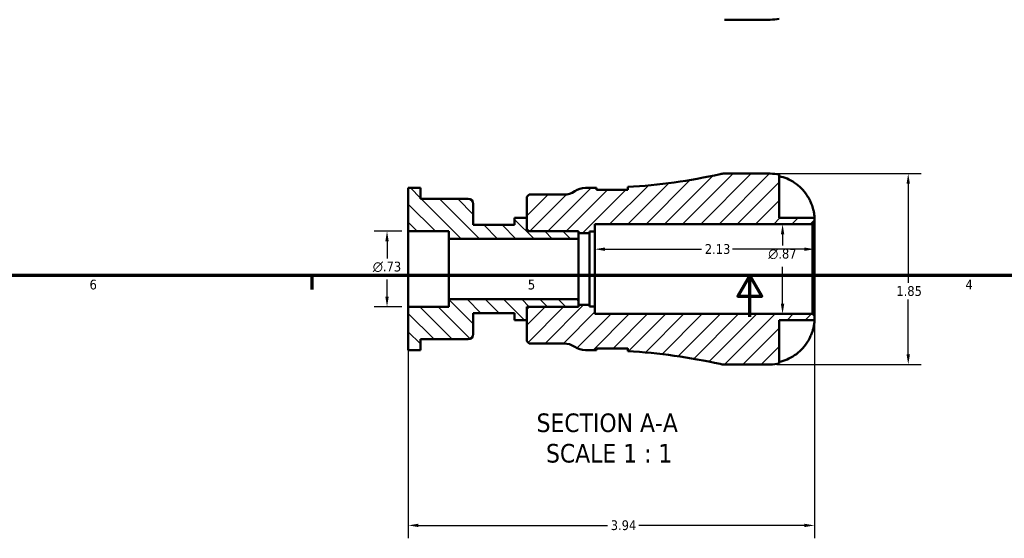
# Model space of a CAD drawing. Header units: inches. Extents: x 0.1 to 38.2, y -1.5 to 21.5.
# Tile 1 of 5: x 9.9 to 19.5, y -1.5 to 3.5. Entities that reach past the tile are written whole.
import ezdxf

# ---------------------------------------------------------------- set-up
doc = ezdxf.new("R2010")
doc.units = ezdxf.units.IN
doc.header["$MEASUREMENT"] = 0
for name, color, linetype, lineweight in [('Border (ANSI)', 7, 'Continuous', 70), ('Dimension (ANSI)', 7, 'Continuous', 25), ('Hatch (ANSI)', 7, 'Continuous', 18), ('Symbol (ANSI)', 7, 'Continuous', 25), ('Visible (ANSI)', 7, 'Continuous', 50)]:
    doc.layers.add(name, color=color, linetype=linetype, lineweight=lineweight)
doc.styles.add('Label Text (ANSI)', font='tahoma.ttf')
doc.styles.add('Note Text (ANSI)', font='tahoma.ttf')
doc.dimstyles.new('Default (ANSI)', dxfattribs={"dimtxt": 0.09448818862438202, "dimasz": 0.09842519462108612, "dimexe": 0.125, "dimexo": 0.0625, "dimgap": 0.03149606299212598, "dimtad": 0, "dimtih": 1, "dimtoh": 1, "dimrnd": 1e-08, "dimzin": 4, "dimdsep": 46, "dimtxsty": 'Note Text (ANSI)', "dimcen": 0.09, "dimdle": 0.3937007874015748, "dimclrd": 256, "dimclre": 256, "dimclrt": 5, "dimadec": 0, "dimazin": 1, "dimtfac": 1, "dimtofl": 0, "dimtmove": 0, "dimatfit": 3, "dimfxl": 1, "dimtolj": 1, "dimtzin": 4, "dimlwd": -1, "dimlwe": -1, "dimarcsym": 0})

# ---------------------------------------------------------------- blocks, each defined once
blk = doc.blocks.new('Borders Default Border')
at = {"layer": 'Border (ANSI)'}
blk.add_line((12.7499993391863, 0.9999999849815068), (12.7499993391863, 0.8655118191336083), dxfattribs=at)
at = {"layer": 'Border (ANSI)', "flags": 128}
for points in [[(0.4999999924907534, 0.9999999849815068), (0.4999999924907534, 21.00000006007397), (33.49999855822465, 21.00000006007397), (33.49999855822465, 0.9999999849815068), (0.4999999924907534, 0.9999999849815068)], [(17.00000012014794, 0.6000000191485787), (17.00000012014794, 0.9999999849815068), (16.88453043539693, 0.8000000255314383), (17.11546980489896, 0.8000000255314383), (17.00000012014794, 0.9999999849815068)]]:
    blk.add_lwpolyline(points, dxfattribs=at)
at = {"layer": 'Border (ANSI)', "color": 5, "true_color": 0x0000ff, "char_height": 0.09448818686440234, "attachment_point": 7, "style": 'Note Text (ANSI)'}
for s, insert in [('6', (10.59483913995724, 0.8635209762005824)), ('5', (14.84733363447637, 0.8635209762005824)), ('4', (19.0920422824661, 0.8655118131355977))]:
    blk.add_mtext(s, dxfattribs=dict(at, insert=insert))
blk = doc.blocks.new('*D7')
at = {"layer": 'Defpoints', "color": 0, "transparency": 16777216}
for p in [(17.19814273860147, 1.988106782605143), (17.19814273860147, 0.1381067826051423), (18.53672541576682, 0.1381067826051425)]:
    blk.add_point(p, dxfattribs=at)
at = {"layer": 'Dimension (ANSI)', "transparency": 16777216}
for p, q in [((17.26064273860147, 1.988106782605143), (18.66172541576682, 1.988106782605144)), ((18.53672541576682, 1.889681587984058), (18.53672541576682, 0.9290044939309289)), ((18.53672541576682, 0.2365319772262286), (18.53672541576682, 0.7672090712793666)), ((17.26064273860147, 0.1381067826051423), (18.66172541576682, 0.1381067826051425))]:
    blk.add_line(p, q, dxfattribs=at)
for points in [[(18.5203212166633, 1.889681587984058), (18.55312961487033, 1.889681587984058), (18.53672541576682, 1.988106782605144)], [(18.5203212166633, 0.2365319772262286), (18.55312961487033, 0.2365319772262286), (18.53672541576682, 0.1381067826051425)]]:
    blk.add_solid(points, dxfattribs=at)
at = {"layer": 'Dimension (ANSI)', "color": 5, "transparency": 16777216, "insert": (18.4212010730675, 0.8975084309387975), "char_height": 0.09448818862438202, "attachment_point": 1, "style": 'Note Text (ANSI)'}
blk.add_mtext('\\A1;1.85', dxfattribs=at)
blk = doc.blocks.new('*D8')
at = {"layer": 'Defpoints', "color": 0, "transparency": 16777216}
for p in [(17.31758563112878, 1.498146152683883), (17.60835828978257, 1.498146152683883), (17.60835828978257, 0.6280674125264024)]:
    blk.add_point(p, dxfattribs=at)
at = {"layer": 'Dimension (ANSI)', "transparency": 16777216}
for p, q in [((17.54585828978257, 1.498146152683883), (17.19258563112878, 1.498146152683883)), ((17.31758563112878, 1.399720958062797), (17.31758563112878, 1.290695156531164)), ((17.31758563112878, 0.7264926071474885), (17.31758563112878, 1.08551840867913)), ((17.54585828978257, 0.6280674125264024), (17.19258563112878, 0.6280674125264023))]:
    blk.add_line(p, q, dxfattribs=at)
for points in [[(17.30118143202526, 1.399720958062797), (17.33398983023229, 1.399720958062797), (17.31758563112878, 1.498146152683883)], [(17.30118143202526, 0.7264926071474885), (17.33398983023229, 0.7264926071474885), (17.31758563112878, 0.6280674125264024)]]:
    blk.add_solid(points, dxfattribs=at)
at = {"layer": 'Dimension (ANSI)', "color": 5, "transparency": 16777216, "insert": (17.17826779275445, 1.259199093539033), "char_height": 0.09448818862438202, "attachment_point": 1, "style": 'Note Text (ANSI)'}
blk.add_mtext('\\A1;{\\fAIGDT|b0|i0;\\H0.0945;\\ln}\\fTahoma|b0|i0;\\H0.0945;.87', dxfattribs=at)
blk = doc.blocks.new('*D9')
at = {"layer": 'Defpoints', "color": 0, "transparency": 16777216}
for p in [(13.68685828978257, 1.42985875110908), (13.48057053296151, 0.6963548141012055), (13.68685828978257, 0.6963548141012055)]:
    blk.add_point(p, dxfattribs=at)
at = {"layer": 'Dimension (ANSI)', "transparency": 16777216}
for p, q in [((13.62435828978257, 1.42985875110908), (13.35557053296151, 1.429858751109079)), ((13.48057053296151, 1.331433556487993), (13.48057053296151, 1.165695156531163)), ((13.48057053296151, 0.7947800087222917), (13.48057053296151, 0.9605184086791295)), ((13.62435828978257, 0.6963548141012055), (13.35557053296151, 0.6963548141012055))]:
    blk.add_line(p, q, dxfattribs=at)
for points in [[(13.46416633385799, 1.331433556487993), (13.49697473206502, 1.331433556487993), (13.48057053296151, 1.429858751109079)], [(13.46416633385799, 0.7947800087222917), (13.49697473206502, 0.7947800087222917), (13.48057053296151, 0.6963548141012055)]]:
    blk.add_solid(points, dxfattribs=at)
at = {"layer": 'Dimension (ANSI)', "color": 5, "transparency": 16777216, "insert": (13.34258546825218, 1.134199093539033), "char_height": 0.09448818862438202, "attachment_point": 1, "style": 'Note Text (ANSI)'}
blk.add_mtext('\\A1;{\\fAIGDT|b0|i0;\\H0.0945;\\ln}\\fTahoma|b0|i0;\\H0.0945;.73', dxfattribs=at)
blk = doc.blocks.new('*D10')
at = {"layer": 'Defpoints', "color": 0, "transparency": 16777216}
for p in [(13.68685828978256, 1.429858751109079), (17.62685828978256, 0.609567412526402), (17.62685828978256, -1.422131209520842)]:
    blk.add_point(p, dxfattribs=at)
at = {"layer": 'Dimension (ANSI)', "transparency": 16777216}
for p, q in [((13.68685828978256, 1.367358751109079), (13.68685828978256, -1.547131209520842)), ((17.62685828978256, 0.547067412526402), (17.62685828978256, -1.547131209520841)), ((13.78528348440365, -1.422131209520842), (15.61896806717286, -1.422131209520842)), ((17.52843309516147, -1.422131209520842), (15.92474851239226, -1.422131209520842))]:
    blk.add_line(p, q, dxfattribs=at)
for points in [[(13.78528348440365, -1.405727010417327), (13.78528348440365, -1.438535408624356), (13.68685828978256, -1.422131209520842)], [(17.52843309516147, -1.405727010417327), (17.52843309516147, -1.438535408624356), (17.62685828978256, -1.422131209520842)]]:
    blk.add_solid(points, dxfattribs=at)
at = {"layer": 'Dimension (ANSI)', "color": 5, "transparency": 16777216, "insert": (15.65046413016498, -1.372919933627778), "char_height": 0.09448818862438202, "attachment_point": 1, "style": 'Note Text (ANSI)'}
blk.add_mtext('\\A1;3.94', dxfattribs=at)
blk = doc.blocks.new('*D11')
at = {"layer": 'Defpoints', "color": 0, "transparency": 16777216}
for p in [(15.49685828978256, 1.255406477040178), (15.49685828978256, 1.063106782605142), (17.62685828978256, 1.063106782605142)]:
    blk.add_point(p, dxfattribs=at)
at = {"layer": 'Dimension (ANSI)', "transparency": 16777216}
for p, q in [((15.59528348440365, 1.255406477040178), (16.53141118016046, 1.255406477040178)), ((17.52843309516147, 1.255406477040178), (16.83230539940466, 1.255406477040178))]:
    blk.add_line(p, q, dxfattribs=at)
for points in [[(15.59528348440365, 1.271810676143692), (15.59528348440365, 1.239002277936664), (15.49685828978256, 1.255406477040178)], [(17.52843309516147, 1.271810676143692), (17.52843309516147, 1.239002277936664), (17.62685828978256, 1.255406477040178)]]:
    blk.add_solid(points, dxfattribs=at)
at = {"layer": 'Dimension (ANSI)', "color": 5, "transparency": 16777216, "insert": (16.56290724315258, 1.304617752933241), "char_height": 0.09448818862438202, "attachment_point": 1, "style": 'Note Text (ANSI)'}
blk.add_mtext('\\A1;2.13', dxfattribs=at)

msp = doc.modelspace()

# ---------------------------------------------------------------- hatches: boundary and pattern name
at = {"layer": 'Hatch (ANSI)'}
h = msp.add_hatch(dxfattribs=at)
h.set_pattern_fill('ANSI31', color=256, scale=0.9999999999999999, style=0)
h.set_pattern_definition([(45, (0, 0), (-0.08838834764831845, 0.08838834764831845), [])])
edge = h.paths.add_edge_path()
edge.add_ellipse((16.75286412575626, 0.3231067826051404), major_axis=(0.1805391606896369, -0.04038083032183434), ratio=1, start_angle=270, end_angle=282.607721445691)
edge.add_line((16.75286412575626, 0.1381067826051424), (17.19814273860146, 0.1381067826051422))
edge.add_ellipse((17.19814273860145, 0.5668223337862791), major_axis=(0.428715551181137, 2.447735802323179e-15), ratio=1, start_angle=270, end_angle=281.5369590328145)
edge.add_line((17.28388584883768, 0.1467685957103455), (17.28388584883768, 0.5668223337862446))
edge.add_line((17.28388584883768, 0.5668223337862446), (17.62685828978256, 0.5668223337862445))
edge.add_line((17.62685828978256, 0.5668223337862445), (17.62685828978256, 0.6095674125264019))
edge.add_line((17.62685828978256, 0.609567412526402), (17.60835828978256, 0.6280674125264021))
edge.add_line((17.60835828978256, 0.628067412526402), (15.49685828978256, 0.628067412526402))
edge.add_line((15.49685828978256, 0.628067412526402), (15.49685828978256, 0.700573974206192))
edge.add_line((15.49685828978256, 0.7005739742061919), (15.44405828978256, 0.7005739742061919))
edge.add_line((15.44405828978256, 0.700573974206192), (15.44405828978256, 0.714692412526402))
edge.add_line((15.44405828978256, 0.7146924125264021), (15.33685828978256, 0.7146924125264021))
edge.add_line((15.33685828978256, 0.7146924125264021), (15.33685828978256, 0.6963548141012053))
edge.add_line((15.33685828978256, 0.6963548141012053), (14.85535828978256, 0.6963548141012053))
edge.add_line((14.85535828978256, 0.6963548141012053), (14.83685828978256, 0.6778548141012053))
edge.add_line((14.83685828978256, 0.6778548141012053), (14.83685828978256, 0.5668223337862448))
edge.add_line((14.83685828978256, 0.5668223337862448), (14.83685828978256, 0.3636119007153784))
edge.add_line((14.83685828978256, 0.3636119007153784), (14.8588634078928, 0.3416067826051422))
edge.add_line((14.8588634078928, 0.3416067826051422), (15.19627046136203, 0.3416067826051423))
edge.add_ellipse((15.19627046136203, 0.156606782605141), major_axis=(0.1850000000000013, -3.933861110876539e-16), ratio=1, start_angle=55.58849133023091, end_angle=90.00000000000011, ccw=False)
edge.add_ellipse((15.40536957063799, 0.4618567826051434), major_axis=(-0.104549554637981, -0.1526250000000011), ratio=1, start_angle=0, end_angle=34.41150866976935)
edge.add_line((15.40536957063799, 0.276856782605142), (15.49685828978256, 0.276856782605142))
edge.add_ellipse((15.49685828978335, -5.292385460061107), major_axis=(5.569242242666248, 7.9402801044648e-13), ratio=1, start_angle=89.84469450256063, end_angle=90, ccw=False)
edge.add_line((15.5119542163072, 0.2768363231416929), (15.51195421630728, 0.2942583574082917))
edge.add_line((15.51195421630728, 0.2942583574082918), (15.8164817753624, 0.2942583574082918))
edge.add_line((15.8164817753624, 0.2942583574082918), (15.8164817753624, 0.2676774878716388))
edge.add_ellipse((15.49685828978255, -5.292385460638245), major_axis=(5.560062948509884, -0.3196234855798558), ratio=1, start_angle=80.6823391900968, end_angle=90, ccw=False)
edge = h.paths.add_edge_path()
edge.add_ellipse((16.75286412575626, 1.803106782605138), major_axis=(-0.1850000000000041, -9.622996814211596e-43), ratio=1, start_angle=270, end_angle=282.6077214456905)
edge.add_ellipse((15.49685828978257, 7.418599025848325), major_axis=(-5.434953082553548, -1.215625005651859), ratio=1, start_angle=80.68233919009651, end_angle=90, ccw=False)
edge.add_line((15.8164817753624, 1.858536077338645), (15.8164817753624, 1.831955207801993))
edge.add_line((15.8164817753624, 1.831955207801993), (15.51195421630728, 1.831955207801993))
edge.add_line((15.51195421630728, 1.831955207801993), (15.51195421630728, 1.849377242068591))
edge.add_ellipse((15.49685828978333, 7.418599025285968), major_axis=(-5.569221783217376, -0.0150959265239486), ratio=1, start_angle=89.84469450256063, end_angle=90, ccw=False)
edge.add_line((15.4968582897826, 1.849356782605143), (15.40536957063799, 1.849356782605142))
edge.add_ellipse((15.40536957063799, 1.664356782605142), major_axis=(-0.1850000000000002, -8.741913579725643e-17), ratio=1, start_angle=270, end_angle=304.4115086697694)
edge.add_ellipse((15.19627046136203, 1.969606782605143), major_axis=(-0.1526250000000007, -0.1045495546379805), ratio=1, start_angle=55.58849133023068, end_angle=89.99999999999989, ccw=False)
edge.add_line((15.19627046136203, 1.784606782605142), (14.8588634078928, 1.784606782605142))
edge.add_line((14.8588634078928, 1.784606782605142), (14.83685828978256, 1.762601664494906))
edge.add_line((14.83685828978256, 1.762601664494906), (14.83685828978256, 1.55939123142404))
edge.add_line((14.83685828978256, 1.55939123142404), (14.83685828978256, 1.448358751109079))
edge.add_line((14.83685828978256, 1.448358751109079), (14.85535828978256, 1.429858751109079))
edge.add_line((14.85535828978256, 1.429858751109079), (15.33685828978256, 1.429858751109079))
edge.add_line((15.33685828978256, 1.429858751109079), (15.33685828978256, 1.411521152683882))
edge.add_line((15.33685828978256, 1.411521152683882), (15.44405828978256, 1.411521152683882))
edge.add_line((15.44405828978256, 1.411521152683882), (15.44405828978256, 1.425639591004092))
edge.add_line((15.44405828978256, 1.425639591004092), (15.49685828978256, 1.425639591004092))
edge.add_line((15.49685828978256, 1.425639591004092), (15.49685828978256, 1.498146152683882))
edge.add_line((15.49685828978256, 1.498146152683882), (17.60835828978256, 1.498146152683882))
edge.add_line((17.60835828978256, 1.498146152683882), (17.62685828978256, 1.516646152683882))
edge.add_line((17.62685828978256, 1.516646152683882), (17.62685828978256, 1.55939123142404))
edge.add_line((17.62685828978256, 1.55939123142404), (17.28388584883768, 1.55939123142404))
edge.add_line((17.28388584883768, 1.55939123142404), (17.28388584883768, 1.979444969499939))
edge.add_ellipse((17.19814273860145, 1.559391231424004), major_axis=(0.0857431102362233, 0.4200537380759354), ratio=0.9999999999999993, start_angle=0, end_angle=11.53695903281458)
edge.add_line((17.19814273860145, 1.988106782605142), (16.75286412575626, 1.988106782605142))
h = msp.add_hatch(dxfattribs=at)
h.set_pattern_fill('ANSI31', color=256, scale=0.9999999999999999, angle=90.00021045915, style=0)
h.set_pattern_definition([(135.00021045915, (0, 0), (-0.08838802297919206, -0.08838867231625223), [])])
edge = h.paths.add_edge_path()
edge.add_line((15.33685828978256, 1.429858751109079), (14.85535828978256, 1.429858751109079))
edge.add_line((14.85535828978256, 1.429858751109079), (14.83685828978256, 1.429858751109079))
edge.add_line((14.83685828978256, 1.429858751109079), (14.83685828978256, 1.448358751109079))
edge.add_line((14.83685828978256, 1.448358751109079), (14.83685828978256, 1.55939123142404))
edge.add_line((14.83685828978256, 1.55939123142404), (14.71865828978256, 1.55939123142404))
edge.add_line((14.71865828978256, 1.55939123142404), (14.71865828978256, 1.49041112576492))
edge.add_line((14.71865828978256, 1.49041112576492), (14.31725828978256, 1.49041112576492))
edge.add_line((14.31725828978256, 1.49041112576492), (14.31725828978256, 1.694019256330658))
edge.add_ellipse((14.26725828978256, 1.694019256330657), major_axis=(1.101389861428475e-27, 0.04999999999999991), ratio=1, start_angle=270, end_angle=360)
edge.add_line((14.26725828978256, 1.744019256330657), (13.80505828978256, 1.744019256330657))
edge.add_line((13.80505828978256, 1.744019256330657), (13.80505828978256, 1.849356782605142))
edge.add_line((13.80505828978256, 1.849356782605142), (13.68685828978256, 1.849356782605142))
edge.add_line((13.68685828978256, 1.849356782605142), (13.68685828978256, 1.429858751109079))
edge.add_line((13.68685828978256, 1.429858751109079), (14.08085828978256, 1.429858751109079))
edge.add_line((14.08085828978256, 1.429858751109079), (14.08085828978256, 1.356508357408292))
edge.add_line((14.08085828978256, 1.356508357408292), (15.33685828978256, 1.356508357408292))
edge.add_line((15.33685828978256, 1.356508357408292), (15.33685828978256, 1.411521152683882))
edge.add_line((15.33685828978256, 1.411521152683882), (15.33685828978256, 1.429858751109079))
edge = h.paths.add_edge_path()
edge.add_line((14.83685828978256, 0.6963548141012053), (14.85535828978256, 0.6963548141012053))
edge.add_line((14.85535828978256, 0.6963548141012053), (15.33685828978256, 0.6963548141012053))
edge.add_line((15.33685828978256, 0.6963548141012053), (15.33685828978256, 0.7146924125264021))
edge.add_line((15.33685828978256, 0.7146924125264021), (15.33685828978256, 0.7697052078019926))
edge.add_line((15.33685828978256, 0.7697052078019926), (14.08085828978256, 0.7697052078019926))
edge.add_line((14.08085828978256, 0.7697052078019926), (14.08085828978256, 0.6963548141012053))
edge.add_line((14.08085828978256, 0.6963548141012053), (13.68685828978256, 0.6963548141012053))
edge.add_line((13.68685828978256, 0.6963548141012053), (13.68685828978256, 0.2768567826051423))
edge.add_line((13.68685828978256, 0.2768567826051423), (13.80505828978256, 0.2768567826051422))
edge.add_line((13.80505828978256, 0.2768567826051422), (13.80505828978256, 0.3821943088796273))
edge.add_line((13.80505828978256, 0.3821943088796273), (14.26725828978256, 0.3821943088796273))
edge.add_ellipse((14.26725828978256, 0.4321943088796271), major_axis=(0.05, 1.093552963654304e-27), ratio=1, start_angle=270, end_angle=360.0000000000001)
edge.add_line((14.31725828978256, 0.4321943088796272), (14.31725828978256, 0.6358024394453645))
edge.add_line((14.31725828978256, 0.6358024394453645), (14.71865828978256, 0.6358024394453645))
edge.add_line((14.71865828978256, 0.6358024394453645), (14.71865828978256, 0.5668223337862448))
edge.add_line((14.71865828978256, 0.5668223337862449), (14.83685828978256, 0.5668223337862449))
edge.add_line((14.83685828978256, 0.5668223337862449), (14.83685828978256, 0.6778548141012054))
edge.add_line((14.83685828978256, 0.6778548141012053), (14.83685828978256, 0.6963548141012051))

# ---------------------------------------------------------------- linework, layer by layer
at = {"layer": 'Visible (ANSI)'}
for p, q in [((16.7528641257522, 3.480315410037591), (17.19814273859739, 3.480315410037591)), ((17.19814273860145, 1.988106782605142), (16.75286412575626, 1.988106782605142)), ((17.28388584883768, 1.55939123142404), (17.28388584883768, 1.979444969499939)), ((13.80505828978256, 1.849356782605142), (13.68685828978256, 1.849356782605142)), ((13.68685828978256, 1.849356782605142), (13.68685828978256, 1.429858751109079)), ((13.80505828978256, 1.744019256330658), (13.80505828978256, 1.849356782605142)), ((15.49685828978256, 1.849356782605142), (15.40536957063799, 1.849356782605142)), ((15.51195421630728, 1.831955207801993), (15.51195421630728, 1.849377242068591)), ((15.8164817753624, 1.831955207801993), (15.51195421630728, 1.831955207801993)), ((15.8164817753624, 1.858536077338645), (15.8164817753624, 1.831955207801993)), ((14.26725828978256, 1.744019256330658), (13.80505828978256, 1.744019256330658)), ((14.85886340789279, 1.784606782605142), (14.83685828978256, 1.762601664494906)), ((14.83685828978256, 1.762601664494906), (14.83685828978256, 1.448358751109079)), ((15.19627046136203, 1.784606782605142), (14.85886340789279, 1.784606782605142)), ((14.31725828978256, 1.49041112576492), (14.31725828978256, 1.694019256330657)), ((14.83685828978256, 1.55939123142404), (14.71865828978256, 1.55939123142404)), ((14.71865828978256, 1.55939123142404), (14.71865828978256, 1.49041112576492)), ((14.83685828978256, 1.429858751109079), (14.83685828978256, 1.55939123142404)), ((17.62685828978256, 1.55939123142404), (17.28388584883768, 1.55939123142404)), ((17.62685828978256, 1.516646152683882), (17.62685828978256, 1.55939123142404)), ((14.71865828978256, 1.49041112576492), (14.31725828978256, 1.49041112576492)), ((14.83685828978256, 1.448358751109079), (14.85535828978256, 1.429858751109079)), ((15.49685828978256, 1.425639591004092), (15.49685828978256, 1.498146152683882)), ((15.49685828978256, 1.498146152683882), (17.60835828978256, 1.498146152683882)), ((17.60835828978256, 1.498146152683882), (17.62685828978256, 1.516646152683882)), ((17.60835828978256, 1.498146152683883), (17.60835828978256, 0.6280674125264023)), ((17.62685828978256, 0.609567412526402), (17.62685828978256, 1.516646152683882)), ((13.68685828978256, 1.429858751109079), (14.08085828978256, 1.429858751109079)), ((13.68685828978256, 0.6963548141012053), (13.68685828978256, 1.429858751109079)), ((14.08085828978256, 1.429858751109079), (14.08085828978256, 1.356508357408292)), ((14.08085828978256, 1.356508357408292), (15.33685828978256, 1.356508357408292)), ((14.08085828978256, 0.7697052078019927), (14.08085828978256, 1.356508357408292)), ((15.33685828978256, 1.429858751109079), (14.83685828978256, 1.429858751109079)), ((14.85535828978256, 1.429858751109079), (15.33685828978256, 1.429858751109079)), ((15.33685828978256, 1.429858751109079), (15.33685828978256, 1.411521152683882)), ((15.33685828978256, 1.356508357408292), (15.33685828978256, 1.429858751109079)), ((15.33685828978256, 1.411521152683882), (15.44405828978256, 1.411521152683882)), ((15.33685828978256, 0.7697052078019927), (15.33685828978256, 1.356508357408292)), ((15.44405828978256, 1.411521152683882), (15.44405828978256, 1.425639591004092)), ((15.44405828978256, 1.425639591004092), (15.49685828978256, 1.425639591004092)), ((15.44405828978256, 0.7146924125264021), (15.44405828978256, 1.411521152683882)), ((15.49685828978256, 0.7005739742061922), (15.49685828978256, 1.425639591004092)), ((15.33685828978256, 0.7697052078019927), (14.08085828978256, 0.7697052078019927)), ((14.08085828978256, 0.7697052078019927), (14.08085828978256, 0.6963548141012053)), ((15.33685828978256, 0.6963548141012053), (15.33685828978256, 0.7697052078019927)), ((14.08085828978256, 0.6963548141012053), (13.68685828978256, 0.6963548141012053)), ((13.68685828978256, 0.6963548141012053), (13.68685828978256, 0.2768567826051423)), ((14.85535828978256, 0.6963548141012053), (14.83685828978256, 0.6778548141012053)), ((14.83685828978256, 0.6963548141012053), (15.33685828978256, 0.6963548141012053)), ((14.83685828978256, 0.5668223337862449), (14.83685828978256, 0.6963548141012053)), ((14.83685828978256, 0.6778548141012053), (14.83685828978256, 0.3636119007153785)), ((15.33685828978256, 0.6963548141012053), (14.85535828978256, 0.6963548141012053)), ((15.44405828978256, 0.7146924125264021), (15.33685828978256, 0.7146924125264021)), ((15.33685828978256, 0.7146924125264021), (15.33685828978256, 0.6963548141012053)), ((15.44405828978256, 0.7005739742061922), (15.44405828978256, 0.7146924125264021)), ((15.49685828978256, 0.7005739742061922), (15.44405828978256, 0.7005739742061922)), ((15.49685828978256, 0.6280674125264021), (15.49685828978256, 0.7005739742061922)), ((14.31725828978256, 0.4321943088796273), (14.31725828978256, 0.6358024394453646)), ((14.31725828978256, 0.6358024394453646), (14.71865828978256, 0.6358024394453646)), ((14.71865828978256, 0.6358024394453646), (14.71865828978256, 0.5668223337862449)), ((17.60835828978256, 0.6280674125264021), (15.49685828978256, 0.6280674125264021)), ((17.62685828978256, 0.609567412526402), (17.60835828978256, 0.6280674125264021)), ((17.62685828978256, 0.5668223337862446), (17.62685828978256, 0.609567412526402)), ((14.71865828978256, 0.5668223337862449), (14.83685828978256, 0.5668223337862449)), ((17.28388584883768, 0.1467685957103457), (17.28388584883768, 0.5668223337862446)), ((17.28388584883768, 0.5668223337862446), (17.62685828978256, 0.5668223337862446)), ((13.80505828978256, 0.2768567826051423), (13.80505828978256, 0.3821943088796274)), ((13.80505828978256, 0.3821943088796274), (14.26725828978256, 0.3821943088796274)), ((14.83685828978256, 0.3636119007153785), (14.85886340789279, 0.3416067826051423)), ((14.85886340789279, 0.3416067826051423), (15.19627046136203, 0.3416067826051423)), ((15.51195421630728, 0.2768363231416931), (15.51195421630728, 0.2942583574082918)), ((15.51195421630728, 0.2942583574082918), (15.8164817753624, 0.2942583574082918)), ((15.8164817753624, 0.2942583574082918), (15.8164817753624, 0.2676774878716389)), ((13.68685828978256, 0.2768567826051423), (13.80505828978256, 0.2768567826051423)), ((15.40536957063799, 0.2768567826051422), (15.49685828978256, 0.2768567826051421)), ((16.75286412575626, 0.1381067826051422), (17.19814273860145, 0.1381067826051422))]:
    msp.add_line(p, q, dxfattribs=at)
for centre, radius, start, end in [((17.19814273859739, 3.909030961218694), 0.4287155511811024, 270, 281.5369590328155), ((15.49685828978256, 7.418599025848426), 5.569242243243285, 273.2900606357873, 282.6077214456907), ((16.75286412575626, 1.803106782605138), 0.1850000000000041, 90, 102.6077214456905), ((17.19814273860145, 1.559391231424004), 0.4287155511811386, 78.46304096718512, 89.99999999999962), ((15.19627046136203, 1.969606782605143), 0.1850000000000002, 270, 304.411508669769), ((15.40536957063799, 1.664356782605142), 0.1850000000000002, 90, 124.4115086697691), ((15.49685828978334, 7.418599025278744), 5.569242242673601, 269.9999999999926, 270.1553054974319), ((14.26725828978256, 1.694019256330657), 0.05000000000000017, 0, 90), ((14.26725828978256, 0.4321943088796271), 0.04999999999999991, 270, 0), ((15.19627046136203, 0.1566067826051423), 0.1850000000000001, 55.58849133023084, 90), ((15.40536957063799, 0.4618567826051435), 0.1850000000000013, 235.5884913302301, 270), ((15.49685828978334, -5.29238546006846), 5.569242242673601, 89.84469450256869, 90.00000000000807), ((15.49685828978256, -5.292385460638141), 5.569242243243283, 77.39227855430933, 86.70993936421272), ((16.75286412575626, 0.3231067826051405), 0.1849999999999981, 257.392278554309, 270), ((17.19814273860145, 0.5668223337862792), 0.428715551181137, 270.0000000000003, 281.5369590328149)]:
    msp.add_arc(centre, radius, start, end, dxfattribs=at)
for points, knots in [([(17.28388584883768, 1.963255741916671), (17.31091647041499, 1.957638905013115), (17.33729648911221, 1.94924196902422), (17.38507715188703, 1.929296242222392), (17.41071232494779, 1.915729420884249), (17.45851937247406, 1.883458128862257), (17.48069226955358, 1.864755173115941), (17.51825848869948, 1.826798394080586), (17.53703703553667, 1.803981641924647), (17.56355713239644, 1.763687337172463), (17.57287942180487, 1.747247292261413), (17.58088104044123, 1.73087745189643)], [3.03763918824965, 3.03763918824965, 3.03763918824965, 3.03763918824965, 3.230613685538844, 3.230613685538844, 3.432177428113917, 3.432177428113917, 3.633741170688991, 3.633741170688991, 3.839112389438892, 3.839112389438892, 3.970848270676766, 3.970848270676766, 3.970848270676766, 3.970848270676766]), ([(17.58088104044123, 1.73087745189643), (17.58202483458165, 1.728537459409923), (17.58315292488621, 1.726189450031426), (17.58938169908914, 1.712993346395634), (17.5941222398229, 1.702056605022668), (17.6017051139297, 1.682822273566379), (17.60471751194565, 1.674540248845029), (17.61033830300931, 1.657695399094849), (17.61288353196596, 1.649209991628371), (17.61845739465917, 1.628429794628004), (17.62093356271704, 1.616778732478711), (17.62511008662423, 1.592044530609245), (17.62608537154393, 1.580531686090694), (17.62696262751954, 1.563846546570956), (17.62685828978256, 1.559391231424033), (17.62685828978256, 1.55939123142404)], [-0.701905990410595, -0.701905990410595, -0.701905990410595, -0.701905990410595, -0.6822181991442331, -0.6822181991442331, -0.5915748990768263, -0.5915748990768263, -0.521952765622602, -0.521952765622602, -0.4473419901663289, -0.4473419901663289, -0.3319659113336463, -0.3319659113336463, -0.1719702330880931, -0.1719702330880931, 0, 0, 0, 0]), ([(17.62685828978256, 0.5668223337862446), (17.62685828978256, 0.5668223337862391), (17.62690874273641, 0.5638116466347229), (17.62648226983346, 0.5520651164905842), (17.62597735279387, 0.5434489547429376), (17.62326173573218, 0.5222856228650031), (17.62119555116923, 0.510287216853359), (17.61575443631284, 0.4872520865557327), (17.6129498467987, 0.477039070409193), (17.60619160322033, 0.4557219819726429), (17.60226723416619, 0.4447272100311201), (17.59275839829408, 0.4208143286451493), (17.58705893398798, 0.4079749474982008), (17.58088104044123, 0.3953361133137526)], [-3.003332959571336, -3.003332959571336, -3.003332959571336, -3.003332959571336, -2.861963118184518, -2.861963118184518, -2.721550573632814, -2.721550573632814, -2.592201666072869, -2.592201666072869, -2.4994148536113, -2.4994148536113, -2.405990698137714, -2.405990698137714, -2.298351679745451, -2.298351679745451, -2.298351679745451, -2.298351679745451]), ([(17.58088104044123, 0.3953361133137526), (17.57287942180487, 0.3789662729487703), (17.56355713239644, 0.3625262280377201), (17.53703703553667, 0.3222319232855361), (17.51825848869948, 0.2994151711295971), (17.48069226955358, 0.2614583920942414), (17.45851937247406, 0.2427554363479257), (17.41071232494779, 0.2104841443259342), (17.38507715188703, 0.196917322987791), (17.33729648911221, 0.1769715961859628), (17.31091647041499, 0.1685746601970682), (17.28388584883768, 0.1629578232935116)], [7.353293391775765, 7.353293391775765, 7.353293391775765, 7.353293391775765, 7.485029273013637, 7.485029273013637, 7.69040049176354, 7.69040049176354, 7.891964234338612, 7.891964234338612, 8.093527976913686, 8.093527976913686, 8.286502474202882, 8.286502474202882, 8.286502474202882, 8.286502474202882]), ([(15.8164817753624, 0.2910529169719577), (15.8164817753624, 0.291703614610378), (15.81641392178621, 0.2923718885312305), (15.81620056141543, 0.2934523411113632), (15.81610016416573, 0.2938528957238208), (15.81597761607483, 0.2942585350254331)], [-1.341438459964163, -1.341438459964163, -1.341438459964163, -1.341438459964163, -1.320800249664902, -1.320800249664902, -1.30889524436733, -1.30889524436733, -1.30889524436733, -1.30889524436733])]:
    msp.add_open_spline(points, degree=3, knots=knots, dxfattribs=at)
msp.add_open_spline([(15.81597763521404, 1.831954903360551), (15.81631299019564, 1.833064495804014), (15.8164817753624, 1.83413418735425), (15.8164817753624, 1.835160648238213)], degree=3, dxfattribs=at)

# ---------------------------------------------------------------- block references
msp.add_blockref('Borders Default Border', (0, 0))

# ---------------------------------------------------------------- texts
at = {"layer": 'Symbol (ANSI)', "char_height": 0.1799999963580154, "attachment_point": 7, "style": 'Label Text (ANSI)'}
for s, insert in [('SECTION A-A', (14.93155046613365, -0.5203838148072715)), ('SCALE 1 : 1', (15.02286328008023, -0.8161655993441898))]:
    msp.add_mtext(s, dxfattribs=dict(at, insert=insert))

# ---------------------------------------------------------------- dimensions: what is measured, and where the dimension line sits
at = {"layer": 'Dimension (ANSI)'}
for base, p1, p2, angle, override, picture, middle in [((18.53672541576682, 0.1381067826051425), (17.19814273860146, 1.988106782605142), (17.19814273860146, 0.1381067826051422), 90, {"dimgap": 0.03149606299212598, "dimdec": 2, "dimtol": 0, "dimlim": 0, "dimtp": 0, "dimtm": -0, "dimtdec": 2, "dimatfit": 1}, '*D7', (18.53672541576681, 0.8481067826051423)), ((17.62685828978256, -1.422131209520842), (13.68685828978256, 1.429858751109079), (17.62685828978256, 0.609567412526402), 180, {"dimgap": 0.03149606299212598, "dimtih": 0, "dimtoh": 0, "dimdec": 2, "dimtol": 0, "dimlim": 0, "dimtp": 0, "dimtm": -0, "dimtdec": 2, "dimatfit": 1}, '*D10', (15.77185828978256, -1.422131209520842)), ((15.49685828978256, 1.255406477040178), (17.62685828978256, 1.063106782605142), (15.49685828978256, 1.063106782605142), 180, {"dimgap": 0.03149606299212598, "dimtih": 0, "dimtoh": 0, "dimdec": 2, "dimse1": 1, "dimse2": 1, "dimtol": 0, "dimlim": 0, "dimtp": 0, "dimtm": -0, "dimtdec": 2, "dimatfit": 1}, '*D11', (16.68185828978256, 1.255406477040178))]:
    dim = msp.add_linear_dim(base=base, p1=p1, p2=p2, angle=angle, dimstyle='Default (ANSI)', override=override, dxfattribs=at)
    dim.commit()
    dim.dimension.update_dxf_attribs({"geometry": picture, "text_midpoint": middle, "dimtype": 160})
for base, p1, p2, picture, middle in [((17.31758563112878, 1.498146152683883), (17.60835828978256, 0.6280674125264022), (17.60835828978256, 1.498146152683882), '*D8', (17.31758563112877, 1.188106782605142)), ((13.48057053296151, 0.6963548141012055), (13.68685828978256, 1.429858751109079), (13.68685828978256, 0.6963548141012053), '*D9', (13.4805705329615, 1.063106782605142))]:
    dim = msp.add_linear_dim(base=base, p1=p1, p2=p2, angle=90, text='{\\fAIGDT|b0|i0;\\H0.0945;\\ln}\\fTahoma|b0|i0;\\H0.0945;<>', dimstyle='Default (ANSI)', override={"dimgap": 0.03149606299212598, "dimdec": 2, "dimtol": 0, "dimlim": 0, "dimtp": 0, "dimtm": -0, "dimtdec": 2, "dimatfit": 1}, dxfattribs=at)
    dim.commit()
    dim.dimension.update_dxf_attribs({"geometry": picture, "text_midpoint": middle, "dimtype": 160})

doc.saveas('drawing.dxf')
